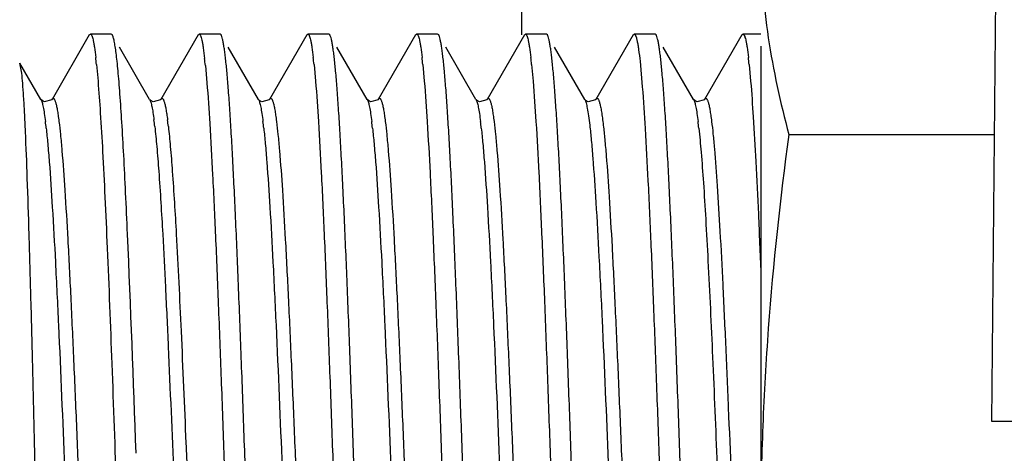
# Model space of a CAD drawing. Header units: inches. Extents: x 0 to 22, y 0 to 17.
# Tile 31 of 37: x 8.733 to 8.985, y 13.681 to 13.792. Entities that reach past the tile are written whole.
import ezdxf

# ---------------------------------------------------------------- set-up
doc = ezdxf.new("R2010")
doc.units = ezdxf.units.IN
doc.header["$LTSCALE"] = 1.21
doc.header["$MEASUREMENT"] = 0
doc.layers.get('0').update_dxf_attribs({"linetype": 'CONTINUOUS'})
doc.layers.add('DIMENSIONS', color=7, linetype='CONTINUOUS')
doc.styles.get("Standard").update_dxf_attribs({"font": 'txt', "width": 0.8})
doc.dimstyles.new('DIMSTYLE_2', dxfattribs={"dimtxt": 0.125, "dimasz": 0.18, "dimexe": 0.18, "dimexo": 0.0625, "dimgap": 0.09, "dimtad": 0, "dimtih": 1, "dimtoh": 1, "dimdec": 3, "dimzin": 4, "dimdsep": 46, "dimtxsty": 'STANDARD', "dimblk": '_FILLED', "dimblk1": '_FILLED', "dimblk2": '_FILLED', "dimcen": 0.09, "dimadec": 0, "dimazin": 0, "dimtp": 0.01, "dimtm": 0.01, "dimtfac": 1, "dimtdec": 3, "dimtofl": 0, "dimtmove": 0, "dimatfit": 3, "dimldrblk": '_FILLED', "dimfxl": 1, "dimtolj": 1, "dimtzin": 4, "dimarcsym": 0})

# ---------------------------------------------------------------- blocks, each defined once
blk = doc.blocks.new('_FILLED')
at = {"color": 0, "linetype": 'BYBLOCK'}
blk.add_solid([(0, 0), (-1, 0.1736111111), (-1, -0.1736111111)], dxfattribs=at)
blk = doc.blocks.new('*D22')
at = {"layer": 'DIMENSIONS', "color": 2, "linetype": 'CONTINUOUS'}
for p, q in [((7.636400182, 14.0692803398), (7.636400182, 14.4292803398)), ((8.942042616, 14.0692803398), (7.511400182, 14.0692803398)), ((8.942042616, 13.2932803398), (7.511400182, 13.2932803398)), ((7.636400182, 13.2932803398), (7.636400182, 12.9332803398))]:
    blk.add_line(p, q, dxfattribs=at)
at = {"layer": 'DIMENSIONS', "color": 2, "linetype": 'CONTINUOUS', "xscale": 0.18, "yscale": 0.18, "zscale": 0.18}
for p, rotation in [((7.636400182, 14.0692803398), 270), ((7.636400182, 13.2932803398), 90)]:
    blk.add_blockref('_FILLED', p, dxfattribs=dict(at, rotation=rotation))
at = {"layer": 'DIMENSIONS', "color": 2, "linetype": 'CONTINUOUS', "insert": (7.636400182, 13.7437803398), "char_height": 0.125, "width": 1.225, "attachment_point": 2, "line_spacing_factor": 0.9}
blk.add_mtext('.776{\\Ftxt.shx;\\W1.000000;\\H0.125000; }[19.71]', dxfattribs=at)

msp = doc.modelspace()

# ---------------------------------------------------------------- linework, layer by layer
at = {"color": 7, "linetype": 'CONTINUOUS'}
for p, q in [((8.981400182, 13.6892803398), (8.9845433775, 14.0494548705)), ((8.861400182, 13.7880466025), (8.861400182, 13.8292803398)), ((8.7509367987, 13.7880466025), (8.7414186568, 13.7715961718)), ((8.7509367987, 13.7880466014), (8.7512071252, 13.7882803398)), ((8.7565582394, 13.7882803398), (8.7512071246, 13.7882803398)), ((8.7568285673, 13.7880465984), (8.7565582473, 13.7882803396)), ((8.7787067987, 13.7880466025), (8.7691886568, 13.7715961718)), ((8.7787067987, 13.7880466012), (8.7789771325, 13.7882803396)), ((8.7843282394, 13.7882803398), (8.7789771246, 13.7882803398)), ((8.7845985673, 13.7880465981), (8.7843282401, 13.7882803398)), ((8.8064767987, 13.7880466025), (8.7969586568, 13.7715961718)), ((8.8064767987, 13.7880466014), (8.8067471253, 13.7882803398)), ((8.8120982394, 13.7882803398), (8.8067471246, 13.7882803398)), ((8.8123685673, 13.7880465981), (8.81209824, 13.7882803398)), ((8.8342467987, 13.7880466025), (8.8247286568, 13.7715961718)), ((8.8342467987, 13.7880466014), (8.8345171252, 13.7882803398)), ((8.8398682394, 13.7882803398), (8.8345171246, 13.7882803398)), ((8.8401385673, 13.7880465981), (8.8398682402, 13.7882803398)), ((8.8620167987, 13.7880466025), (8.8524986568, 13.7715961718)), ((8.8620167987, 13.7880466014), (8.8622871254, 13.7882803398)), ((8.8676382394, 13.7882803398), (8.8622871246, 13.7882803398)), ((8.8679085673, 13.7880465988), (8.8676382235, 13.7882803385)), ((8.8897867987, 13.7880466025), (8.8802686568, 13.7715961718)), ((8.8897867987, 13.7880466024), (8.8900571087, 13.7882803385)), ((8.8954082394, 13.7882803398), (8.8900571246, 13.7882803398)), ((8.8956785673, 13.7880465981), (8.8954082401, 13.7882803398)), ((8.9175567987, 13.7880466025), (8.9080386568, 13.7715961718)), ((8.9175567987, 13.7880466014), (8.9178271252, 13.7882803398)), ((8.922400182, 13.7882803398), (8.9178271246, 13.7882803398)), ((8.7663467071, 13.7715961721), (8.758629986, 13.7849324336)), ((8.7941167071, 13.7715961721), (8.786399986, 13.7849324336)), ((8.8218867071, 13.7715961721), (8.814169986, 13.7849324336)), ((8.8496567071, 13.7715961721), (8.841939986, 13.7849324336)), ((8.8774267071, 13.7715961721), (8.869709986, 13.7849324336)), ((8.9051967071, 13.7715961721), (8.897479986, 13.7849324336)), ((8.7385767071, 13.7715961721), (8.7332203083, 13.780852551)), ((8.7337054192, 13.7782503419), (8.7332203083, 13.7808525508)), ((8.7527728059, 13.7805187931), (8.753163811, 13.776229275)), ((8.808312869, 13.7805181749), (8.8087038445, 13.7762288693)), ((8.8360828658, 13.7805182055), (8.8364738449, 13.7762288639)), ((8.8638528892, 13.7805179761), (8.8642438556, 13.776228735)), ((8.8915393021, 13.7813170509), (8.8921289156, 13.7747965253)), ((8.9193929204, 13.78051767), (8.9197838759, 13.7762284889)), ((8.7805719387, 13.7802304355), (8.7809647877, 13.7758511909)), ((8.7385767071, 13.7715961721), (8.7385923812, 13.7715684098)), ((8.738877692, 13.7712616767), (8.7385923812, 13.7715684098)), ((8.7414186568, 13.7715961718), (8.7414347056, 13.771623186)), ((8.7663467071, 13.7715961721), (8.7663623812, 13.7715684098)), ((8.766647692, 13.7712616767), (8.7663623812, 13.7715684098)), ((8.7691886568, 13.7715961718), (8.7692047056, 13.771623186)), ((8.7941167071, 13.7715961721), (8.7941323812, 13.7715684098)), ((8.794417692, 13.7712616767), (8.7941323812, 13.7715684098)), ((8.7969586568, 13.7715961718), (8.7969747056, 13.771623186)), ((8.8218867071, 13.7715961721), (8.8219023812, 13.7715684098)), ((8.822187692, 13.7712616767), (8.8219023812, 13.7715684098)), ((8.8247286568, 13.7715961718), (8.8247447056, 13.771623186)), ((8.8496567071, 13.7715961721), (8.8496723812, 13.7715684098)), ((8.849957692, 13.7712616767), (8.8496723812, 13.7715684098)), ((8.8524986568, 13.7715961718), (8.8525147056, 13.771623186)), ((8.8774267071, 13.7715961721), (8.8774423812, 13.7715684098)), ((8.877727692, 13.7712616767), (8.8774423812, 13.7715684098)), ((8.8802686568, 13.7715961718), (8.8802847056, 13.771623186)), ((8.9051967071, 13.7715961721), (8.9052123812, 13.7715684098)), ((8.905497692, 13.7712616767), (8.9052123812, 13.7715684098)), ((8.9080386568, 13.7715961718), (8.9080547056, 13.771623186)), ((12.981400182, 13.6892803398), (8.981400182, 13.6892803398))]:
    msp.add_line(p, q, dxfattribs=at)
at = {"color": 6, "linetype": 'CONTINUOUS'}
for p, q in [((8.922400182, 13.7851611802), (8.922400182, 13.4912803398)), ((8.9295299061, 13.7625845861), (8.9820398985, 13.7625845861))]:
    msp.add_line(p, q, dxfattribs=at)
at = {"color": 7, "linetype": 'CONTINUOUS'}
for points in [[(8.7414347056, 13.771623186), (8.7413485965, 13.7714955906), (8.739442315, 13.7709575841), (8.738877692, 13.7712616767)], [(8.7692047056, 13.771623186), (8.7691185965, 13.7714955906), (8.767212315, 13.7709575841), (8.766647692, 13.7712616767)], [(8.7969747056, 13.771623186), (8.7968885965, 13.7714955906), (8.794982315, 13.7709575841), (8.794417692, 13.7712616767)], [(8.8247447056, 13.771623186), (8.8246585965, 13.7714955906), (8.822752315, 13.7709575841), (8.822187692, 13.7712616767)], [(8.8525147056, 13.771623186), (8.8524285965, 13.7714955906), (8.850522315, 13.7709575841), (8.849957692, 13.7712616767)], [(8.8802847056, 13.771623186), (8.8801985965, 13.7714955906), (8.878292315, 13.7709575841), (8.877727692, 13.7712616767)], [(8.9080547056, 13.771623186), (8.9079685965, 13.7714955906), (8.906062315, 13.7709575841), (8.905497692, 13.7712616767)]]:
    msp.add_lwpolyline(points, dxfattribs=at)
for centre, radius, start, end in [((8.6259544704, 13.7676774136), 0.1274668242, 5.7819524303, 6.5968654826), ((8.6461681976, 13.7668563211), 0.1350675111, 5.6826252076, 6.4697936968), ((8.6814815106, 13.7676759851), 0.1274798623, 5.78172511, 6.5966745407), ((8.7092525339, 13.7676760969), 0.1274788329, 5.7817352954, 6.5966951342), ((8.7370171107, 13.7676755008), 0.1274842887, 5.7816526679, 6.5966063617), ((8.7925515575, 13.7676748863), 0.1274898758, 5.7815377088, 6.5965370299), ((1.531622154, 13.4302249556), 7.2355968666, 1.9871285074, 2.4310629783)]:
    msp.add_arc(centre, radius, start, end, dxfattribs=at)
at = {"color": 9, "linetype": 'CONTINUOUS'}
for centre, radius, start, end in [((8.6230830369, 13.7513951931), 0.117552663, 6.2621255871, 7.1112020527), ((8.6612089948, 13.7526410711), 0.1071221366, 6.4374329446, 7.336507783), ((8.6646730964, 13.7526410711), 0.1071221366, 6.4374329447, 7.3365077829), ((8.6786230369, 13.7513951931), 0.117552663, 6.2621255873, 7.1112020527), ((8.7063930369, 13.7513951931), 0.117552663, 6.2621255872, 7.1112020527), ((8.7341630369, 13.7513951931), 0.1175526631, 6.2621255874, 7.1112020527), ((8.7897030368, 13.7513951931), 0.1175526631, 6.2621255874, 7.1112020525)]:
    msp.add_arc(centre, radius, start, end, dxfattribs=at)
at = {"color": 6, "linetype": 'CONTINUOUS'}
for points, knots in [([(8.922400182, 13.8122367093), (8.922400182, 13.8080831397), (8.9227260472, 13.7997546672), (8.9246391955, 13.7830892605), (8.927345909, 13.7707353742), (8.9295299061, 13.7625845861)], [0, 0, 0, 0, 0.2477812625, 0.496612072, 1, 1, 1, 1]), ([(8.9295299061, 13.7625845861), (8.927325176, 13.7461282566), (8.9246238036, 13.7213496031), (8.9227243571, 13.6881897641), (8.922400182, 13.6715828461), (8.922400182, 13.6632803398)], [0, 0, 0, 0, 0.4999751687, 0.7499875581, 1, 1, 1, 1])]:
    msp.add_open_spline(points, degree=3, knots=knots, dxfattribs=at)
at = {"color": 7, "linetype": 'CONTINUOUS'}
for points, knots in [([(8.7512071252, 13.7882803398), (8.7512722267, 13.7882803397), (8.7513768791, 13.7882027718), (8.7514733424, 13.7880601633), (8.7515998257, 13.7878120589), (8.7517452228, 13.7873817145), (8.751912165, 13.7867242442), (8.7520795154, 13.7858826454), (8.7523238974, 13.7843976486), (8.7524768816, 13.7831879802), (8.7525773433, 13.78232116)], [0, 0, 0, 0, 0.0314200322, 0.0547824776, 0.0845653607, 0.1648220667, 0.2737362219, 0.411720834, 0.5788448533, 1, 1, 1, 1]), ([(8.7607068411, 13.7371396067), (8.7605520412, 13.7406716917), (8.7602461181, 13.7473977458), (8.7597672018, 13.7569400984), (8.7592896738, 13.7653569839), (8.7588765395, 13.7716193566), (8.75853907, 13.7759911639), (8.7582987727, 13.778768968), (8.7580591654, 13.7811997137), (8.7578203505, 13.783276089), (8.7575834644, 13.7849925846), (8.7573481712, 13.7863437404), (8.7571417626, 13.787239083), (8.7569654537, 13.7877650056), (8.7568759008, 13.7879647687), (8.7568285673, 13.7880465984)], [0, 0, 0, 0, 0.2074715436, 0.3951105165, 0.5606735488, 0.7021883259, 0.7633929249, 0.8179836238, 0.8658038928, 0.9067213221, 0.9406311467, 0.9674640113, 0.9872069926, 0.9944525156, 1, 1, 1, 1]), ([(8.7789771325, 13.7882803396), (8.7790438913, 13.7882803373), (8.7791509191, 13.7881988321), (8.779248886, 13.7880508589), (8.7793780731, 13.7877922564), (8.779526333, 13.7873441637), (8.7796967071, 13.7866595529), (8.7798674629, 13.7857832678), (8.780116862, 13.7842371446), (8.7802729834, 13.7829779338), (8.7803755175, 13.7820756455)], [0, 0, 0, 0, 0.030989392, 0.0542301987, 0.0839377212, 0.1641426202, 0.2730967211, 0.4111867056, 0.5784630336, 1, 1, 1, 1]), ([(8.7962565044, 13.5503319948), (8.7959728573, 13.5537687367), (8.7954456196, 13.5615742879), (8.7947390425, 13.5745601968), (8.7940274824, 13.589951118), (8.793312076, 13.6073298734), (8.792594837, 13.6262255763), (8.7918764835, 13.6461259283), (8.7911576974, 13.6664913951), (8.7904389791, 13.6867697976), (8.7897209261, 13.7064113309), (8.7890040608, 13.72488346), (8.7883907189, 13.7393146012), (8.7878917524, 13.7499018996), (8.787529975, 13.7569957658), (8.7871687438, 13.7634533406), (8.7868082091, 13.7692308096), (8.7864488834, 13.7742890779), (8.786090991, 13.7785938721), (8.7857793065, 13.781695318), (8.7855226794, 13.7837769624), (8.7853428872, 13.7850346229), (8.7851639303, 13.7860857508), (8.7849866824, 13.7869299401), (8.7848113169, 13.787565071), (8.7846750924, 13.7879143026), (8.7845985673, 13.7880465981)], [0, 0, 0, 0, 0.043449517, 0.0985641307, 0.1638612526, 0.2375773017, 0.3177182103, 0.4021145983, 0.4884811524, 0.5744789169, 0.6577789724, 0.7361258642, 0.807399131, 0.8397718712, 0.8696715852, 0.8968963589, 0.9212628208, 0.942607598, 0.9607888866, 0.9756883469, 0.9818777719, 0.9872148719, 0.9916937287, 0.9953121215, 0.9980743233, 1, 1, 1, 1]), ([(8.8067471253, 13.7882803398), (8.8068122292, 13.7882803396), (8.8069168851, 13.788202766), (8.8070133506, 13.7880601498), (8.8071398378, 13.7878120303), (8.807285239, 13.7873816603), (8.8074521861, 13.786724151), (8.8076195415, 13.7858825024), (8.8078639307, 13.7843974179), (8.8080169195, 13.7831876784), (8.8081173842, 13.7823208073)], [0, 0, 0, 0, 0.0314194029, 0.0547816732, 0.0845644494, 0.1648210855, 0.2737353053, 0.4117200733, 0.5788443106, 1, 1, 1, 1]), ([(8.824026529, 13.550331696), (8.8237428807, 13.5537684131), (8.8232156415, 13.5615739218), (8.8225090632, 13.5745597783), (8.8217975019, 13.5899506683), (8.8210820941, 13.6073294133), (8.8203648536, 13.6262251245), (8.8196464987, 13.6461255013), (8.818927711, 13.6664910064), (8.8182089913, 13.6867694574), (8.8174909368, 13.7064110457), (8.81677407, 13.7248832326), (8.8161607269, 13.739314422), (8.8156617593, 13.7499017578), (8.8152999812, 13.75699565), (8.8149387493, 13.7634532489), (8.8145782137, 13.7692307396), (8.8142188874, 13.7742890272), (8.8138609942, 13.7785938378), (8.813549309, 13.7816952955), (8.8132926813, 13.7837769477), (8.8131128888, 13.7850346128), (8.8129339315, 13.7860857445), (8.8127566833, 13.7869299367), (8.8125813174, 13.7875650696), (8.8124450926, 13.7879143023), (8.8123685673, 13.7880465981)], [0, 0, 0, 0, 0.0434491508, 0.098563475, 0.163860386, 0.2375763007, 0.3177171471, 0.4021135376, 0.4884801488, 0.5744780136, 0.6577782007, 0.736125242, 0.8073986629, 0.8397714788, 0.8696712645, 0.8968961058, 0.9212626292, 0.9426074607, 0.9607887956, 0.9756882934, 0.9818777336, 0.9872148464, 0.9916937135, 0.9953121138, 0.9980743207, 1, 1, 1, 1]), ([(8.8345171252, 13.7882803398), (8.8345822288, 13.7882803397), (8.8346868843, 13.7882027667), (8.8347833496, 13.7880601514), (8.8349098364, 13.7878120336), (8.8350552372, 13.7873816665), (8.8352221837, 13.7867241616), (8.8353895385, 13.7858825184), (8.835633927, 13.7843974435), (8.8357869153, 13.7831877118), (8.8358873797, 13.7823208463)], [0, 0, 0, 0, 0.031419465, 0.0547817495, 0.0845645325, 0.1648211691, 0.2737353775, 0.4117201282, 0.5788443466, 1, 1, 1, 1]), ([(8.8517965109, 13.550331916), (8.8515128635, 13.5537686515), (8.8509856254, 13.5615741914), (8.8502790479, 13.5745600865), (8.8495674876, 13.5899509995), (8.8488520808, 13.6073297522), (8.8481348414, 13.6262254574), (8.8474164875, 13.646125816), (8.8466977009, 13.6664912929), (8.8459789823, 13.6867697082), (8.8452609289, 13.706411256), (8.8445440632, 13.7248834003), (8.843930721, 13.7393145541), (8.8434317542, 13.7499018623), (8.8430699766, 13.7569957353), (8.8427087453, 13.7634533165), (8.8423482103, 13.7692307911), (8.8419888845, 13.7742890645), (8.8416309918, 13.778593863), (8.8413193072, 13.7816953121), (8.8410626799, 13.7837769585), (8.8408828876, 13.7850346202), (8.8407039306, 13.7860857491), (8.8405266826, 13.7869299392), (8.8403513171, 13.7875650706), (8.8402150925, 13.7879143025), (8.8401385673, 13.7880465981)], [0, 0, 0, 0, 0.0434494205, 0.0985639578, 0.1638610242, 0.237577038, 0.3177179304, 0.4021143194, 0.4884808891, 0.57447868, 0.6577787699, 0.7361257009, 0.807399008, 0.839771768, 0.8696715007, 0.8968962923, 0.9212627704, 0.9426075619, 0.9607888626, 0.9756883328, 0.9818777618, 0.9872148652, 0.9916937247, 0.9953121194, 0.9980743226, 1, 1, 1, 1]), ([(8.8622871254, 13.7882803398), (8.8623522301, 13.7882803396), (8.8624568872, 13.7882027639), (8.8625533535, 13.7880601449), (8.8626798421, 13.78781202), (8.8628252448, 13.7873816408), (8.8629921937, 13.7867241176), (8.8631595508, 13.7858824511), (8.8634039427, 13.7843973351), (8.8635569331, 13.7831875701), (8.8636573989, 13.7823206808)], [0, 0, 0, 0, 0.031419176, 0.0547813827, 0.0845641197, 0.1648207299, 0.2737349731, 0.4117197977, 0.5788441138, 1, 1, 1, 1]), ([(8.8795345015, 13.5507227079), (8.8792525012, 13.5541915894), (8.87872713, 13.5620517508), (8.8780221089, 13.5751053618), (8.8773122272, 13.5905361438), (8.8765986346, 13.6079281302), (8.8758832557, 13.6268126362), (8.8751667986, 13.6466804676), (8.8744499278, 13.6669959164), (8.8737331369, 13.687211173), (8.8730170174, 13.7067811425), (8.8723020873, 13.7251781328), (8.871690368, 13.7395465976), (8.871192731, 13.7500855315), (8.870831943, 13.7571457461), (8.8704716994, 13.763572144), (8.8701121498, 13.7693213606), (8.8697538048, 13.7743547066), (8.8693968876, 13.778638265), (8.8690860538, 13.7817244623), (8.8688301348, 13.7837959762), (8.8686508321, 13.7850476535), (8.8684723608, 13.7860939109), (8.8682955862, 13.7869343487), (8.8681206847, 13.7875668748), (8.8679848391, 13.7879147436), (8.8679085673, 13.7880465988)], [0, 0, 0, 0, 0.0439237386, 0.0994132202, 0.1649835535, 0.2388733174, 0.3190946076, 0.4034877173, 0.48977991, 0.5756470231, 0.6587764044, 0.7369295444, 0.8080028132, 0.8402782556, 0.8700849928, 0.8972228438, 0.9215100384, 0.9427846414, 0.9609061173, 0.9757572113, 0.981927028, 0.9872476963, 0.9917133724, 0.9953218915, 0.9980775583, 1, 1, 1, 1]), ([(8.8900571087, 13.7882803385), (8.8901288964, 13.7882803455), (8.8902429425, 13.7881865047), (8.8903453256, 13.7880221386), (8.8904825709, 13.7877310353), (8.8906393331, 13.7872281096), (8.8908199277, 13.7864595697), (8.8910008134, 13.7854760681), (8.8912651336, 13.7837411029), (8.8914305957, 13.7823288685), (8.8915393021, 13.7813170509)], [0, 0, 0, 0, 0.0298077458, 0.0527216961, 0.0822293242, 0.1623047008, 0.2713780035, 0.4097622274, 0.5774546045, 1, 1, 1, 1]), ([(8.907336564, 13.5503312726), (8.9070529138, 13.5537679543), (8.9065256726, 13.561573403), (8.9058190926, 13.5745591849), (8.9051075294, 13.589950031), (8.9043921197, 13.607328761), (8.9036748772, 13.6262244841), (8.9029565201, 13.6461248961), (8.9022377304, 13.6664904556), (8.9015190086, 13.6867689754), (8.900800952, 13.7064106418), (8.9000840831, 13.7248829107), (8.8994707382, 13.7393141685), (8.8989717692, 13.7499015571), (8.89860999, 13.756995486), (8.898248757, 13.7634531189), (8.8978882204, 13.7692306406), (8.8975288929, 13.7742889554), (8.8971709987, 13.7785937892), (8.8968593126, 13.7816952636), (8.8966026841, 13.7837769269), (8.896422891, 13.7850345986), (8.8962439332, 13.7860857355), (8.8960666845, 13.7869299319), (8.8958913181, 13.7875650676), (8.8957550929, 13.7879143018), (8.8956785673, 13.7880465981)], [0, 0, 0, 0, 0.0434486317, 0.0985625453, 0.1638591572, 0.2375748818, 0.3177156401, 0.4021120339, 0.4884787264, 0.5744767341, 0.6577771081, 0.7361243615, 0.8073980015, 0.8397709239, 0.8696708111, 0.8968957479, 0.9212623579, 0.9426072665, 0.9607886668, 0.9756882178, 0.9818776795, 0.9872148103, 0.9916936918, 0.9953121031, 0.9980743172, 1, 1, 1, 1]), ([(8.9178271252, 13.7882803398), (8.9178922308, 13.7882803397), (8.9179968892, 13.788202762), (8.9180933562, 13.7880601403), (8.9182198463, 13.7878120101), (8.9183652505, 13.7873816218), (8.9185322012, 13.7867240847), (8.9186995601, 13.7858824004), (8.9189439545, 13.784397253), (8.9190969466, 13.7831874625), (8.9191974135, 13.7823205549)], [0, 0, 0, 0, 0.0314189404, 0.0547810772, 0.0845637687, 0.1648203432, 0.2737346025, 0.4117194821, 0.5788438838, 1, 1, 1, 1]), ([(8.7374398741, 13.6632803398), (8.737287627, 13.6699113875), (8.7369867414, 13.682968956), (8.7365312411, 13.7020724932), (8.7360748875, 13.7200431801), (8.7356186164, 13.7363837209), (8.7351628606, 13.7506362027), (8.734765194, 13.7610178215), (8.7344338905, 13.767979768), (8.7342028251, 13.7721014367), (8.7339730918, 13.7754426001), (8.7337995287, 13.7774049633), (8.7337054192, 13.7782503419)], [0, 0, 0, 0, 0.1729662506, 0.3405982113, 0.4983126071, 0.6417464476, 0.7668826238, 0.8701699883, 0.9126661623, 0.9486367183, 0.9778185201, 1, 1, 1, 1]), ([(8.753163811, 13.776229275), (8.7533859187, 13.7735382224), (8.7538083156, 13.7675387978), (8.7543815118, 13.7576719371), (8.7549578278, 13.7461454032), (8.7557627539, 13.7280694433), (8.756734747, 13.7030472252), (8.7574733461, 13.6823771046), (8.7578564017, 13.671567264)], [0, 0, 0, 0, 0.0773157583, 0.1721980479, 0.282994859, 0.4077678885, 0.6902841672, 1, 1, 1, 1]), ([(8.7809647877, 13.7758511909), (8.7812468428, 13.7723833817), (8.7817722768, 13.7645250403), (8.7824773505, 13.7514736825), (8.7831872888, 13.7360442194), (8.7839009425, 13.7186526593), (8.784616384, 13.6997677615), (8.785332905, 13.6798988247), (8.7860498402, 13.6595816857), (8.7867666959, 13.6393643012), (8.7874828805, 13.6197919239), (8.7881978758, 13.6013924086), (8.7888096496, 13.5870218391), (8.7893073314, 13.5764812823), (8.7896681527, 13.5694199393), (8.7900284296, 13.5629924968), (8.7903880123, 13.5572423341), (8.7907463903, 13.5522081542), (8.7911033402, 13.5479238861), (8.7914142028, 13.5448371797), (8.7916701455, 13.5427653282), (8.7918494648, 13.5415134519), (8.7920279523, 13.5404670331), (8.7922047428, 13.5396264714), (8.79237966, 13.5389938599), (8.7925155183, 13.5386459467), (8.7925917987, 13.5385140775)], [0, 0, 0, 0, 0.0439078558, 0.0993847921, 0.1649459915, 0.2388299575, 0.3190485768, 0.4034418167, 0.4897365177, 0.5756080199, 0.658743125, 0.7369027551, 0.8079827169, 0.8402614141, 0.8700712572, 0.8972120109, 0.92150185, 0.9427787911, 0.9609022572, 0.9757549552, 0.9819254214, 0.9872466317, 0.9917127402, 0.9953215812, 0.9980774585, 1, 1, 1, 1]), ([(8.8087038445, 13.7762288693), (8.8089874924, 13.7727921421), (8.8095147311, 13.7649866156), (8.810221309, 13.7520007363), (8.81093287, 13.7366098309), (8.8116482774, 13.719231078), (8.8123655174, 13.7003353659), (8.8130838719, 13.6804349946), (8.8138026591, 13.6600695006), (8.8145213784, 13.6397910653), (8.8152394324, 13.6201494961), (8.8159562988, 13.6016773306), (8.8165696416, 13.5872461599), (8.8170686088, 13.5766588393), (8.8174303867, 13.5695649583), (8.8177916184, 13.5631073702), (8.8181521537, 13.5573298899), (8.8185114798, 13.5522716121), (8.8188693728, 13.5479668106), (8.8191810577, 13.5448653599), (8.8194376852, 13.542783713), (8.8196174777, 13.5415260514), (8.8197964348, 13.5404749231), (8.819973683, 13.539630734), (8.8201490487, 13.5389956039), (8.8202852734, 13.5386463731), (8.8203617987, 13.5385140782)], [0, 0, 0, 0, 0.0434492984, 0.0985637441, 0.1638607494, 0.2375767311, 0.3177176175, 0.4021140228, 0.4884806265, 0.5744784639, 0.6577786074, 0.7361255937, 0.8073989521, 0.8397717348, 0.8696714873, 0.8968962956, 0.9212627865, 0.9426075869, 0.9607888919, 0.9756883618, 0.9818777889, 0.9872148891, 0.9916937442, 0.9953121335, 0.99807433, 1, 1, 1, 1]), ([(8.8364738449, 13.7762288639), (8.8367574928, 13.7727921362), (8.8372847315, 13.7649866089), (8.8379913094, 13.7520007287), (8.8387028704, 13.7366098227), (8.8394182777, 13.7192310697), (8.8401355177, 13.7003353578), (8.8408538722, 13.680434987), (8.8415726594, 13.6600694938), (8.8422913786, 13.6397910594), (8.8430094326, 13.6201494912), (8.8437262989, 13.6016773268), (8.8443396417, 13.5872461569), (8.8448386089, 13.5766588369), (8.8452003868, 13.5695649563), (8.8455616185, 13.5631073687), (8.8459221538, 13.5573298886), (8.8462814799, 13.5522716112), (8.8466393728, 13.54796681), (8.8469510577, 13.5448653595), (8.8472076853, 13.5427837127), (8.8473874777, 13.5415260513), (8.8475664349, 13.540474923), (8.847743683, 13.5396307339), (8.8479190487, 13.5389956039), (8.8480552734, 13.5386463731), (8.8481317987, 13.5385140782)], [0, 0, 0, 0, 0.043449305, 0.0985637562, 0.1638607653, 0.2375767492, 0.3177176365, 0.4021140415, 0.4884806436, 0.5744784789, 0.6577786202, 0.7361256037, 0.8073989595, 0.8397717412, 0.8696714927, 0.8968962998, 0.9212627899, 0.9426075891, 0.9607888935, 0.9756883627, 0.9818777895, 0.9872148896, 0.9916937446, 0.9953121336, 0.9980743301, 1, 1, 1, 1]), ([(8.8642438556, 13.776228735), (8.8645275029, 13.7727919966), (8.865054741, 13.764986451), (8.8657613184, 13.7520005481), (8.8664728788, 13.7366096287), (8.8671882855, 13.7192308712), (8.8679055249, 13.7003351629), (8.8686238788, 13.6804348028), (8.8693426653, 13.660069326), (8.8700613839, 13.6397909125), (8.8707794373, 13.620149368), (8.8714963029, 13.6016772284), (8.8721096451, 13.5872460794), (8.8726086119, 13.5766587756), (8.8729703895, 13.5695649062), (8.8733316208, 13.563107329), (8.8736921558, 13.5573298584), (8.8740514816, 13.5522715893), (8.8744093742, 13.5479667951), (8.8747210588, 13.5448653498), (8.8749776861, 13.5427837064), (8.8751574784, 13.5415260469), (8.8753364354, 13.5404749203), (8.8755136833, 13.5396307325), (8.8756890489, 13.5389956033), (8.8758252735, 13.5386463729), (8.8759017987, 13.5385140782)], [0, 0, 0, 0, 0.0434494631, 0.0985640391, 0.1638611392, 0.237577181, 0.3177180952, 0.4021144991, 0.4884810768, 0.5744788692, 0.657778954, 0.736125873, 0.8073991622, 0.839771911, 0.8696716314, 0.8968964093, 0.9212628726, 0.9426076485, 0.9607889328, 0.9756883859, 0.9818778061, 0.9872149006, 0.9916937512, 0.9953121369, 0.9980743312, 1, 1, 1, 1]), ([(8.9197838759, 13.7762284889), (8.9200348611, 13.7731874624), (8.9205071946, 13.7663455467), (8.9211440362, 13.7550268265), (8.9217848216, 13.7417030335), (8.9221924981, 13.7321790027), (8.9224001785, 13.7271293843)], [0, 0, 0, 0, 0.1861675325, 0.4183966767, 0.6916562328, 1, 1, 1, 1]), ([(8.8921289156, 13.7747965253), (8.8924067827, 13.7712461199), (8.8929272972, 13.7632478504), (8.8936282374, 13.7500237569), (8.8943337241, 13.7344942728), (8.8950425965, 13.7170720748), (8.8957531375, 13.6982200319), (8.8964646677, 13.6784392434), (8.8971765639, 13.6582554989), (8.8978883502, 13.6382053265), (8.89859945, 13.6188216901), (8.8993093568, 13.6006198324), (8.8999168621, 13.5864138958), (8.9004110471, 13.5760002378), (8.9007692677, 13.5690271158), (8.9011269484, 13.5626813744), (8.9014839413, 13.5570052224), (8.9018397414, 13.5520363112), (8.9021941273, 13.5478076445), (8.9025027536, 13.5447608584), (8.9027568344, 13.5427155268), (8.9029348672, 13.5414793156), (8.9031120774, 13.5404456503), (8.9032876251, 13.5396149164), (8.9034613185, 13.5389891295), (8.9035961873, 13.5386447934), (8.9036717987, 13.5385140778)], [0, 0, 0, 0, 0.0451436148, 0.1015959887, 0.1678669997, 0.2422013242, 0.3226273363, 0.407010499, 0.4931105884, 0.5786415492, 0.6613325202, 0.7389884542, 0.8095488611, 0.8415749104, 0.8711433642, 0.8980585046, 0.9221426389, 0.9432375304, 0.9612058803, 0.9759331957, 0.9820528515, 0.9873314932, 0.9917634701, 0.9953467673, 0.9980857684, 1, 1, 1, 1])]:
    msp.add_open_spline(points, degree=3, knots=knots, dxfattribs=at)
at = {"color": 9, "linetype": 'CONTINUOUS'}
for points, knots in [([(8.7385923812, 13.7715684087), (8.7386479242, 13.7714676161), (8.7387530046, 13.771223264), (8.7389599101, 13.7705835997), (8.7392023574, 13.7695004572), (8.739478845, 13.7678712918), (8.7396453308, 13.7666366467), (8.7397314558, 13.7659476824)], [0, 0, 0, 0, 0.0600171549, 0.1381931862, 0.3504618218, 0.6379015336, 1, 1, 1, 1]), ([(8.7414347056, 13.7716231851), (8.7414665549, 13.7716753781), (8.741528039, 13.7717625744), (8.7416415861, 13.7718569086), (8.7417718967, 13.7718738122), (8.7418921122, 13.7718034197), (8.7420001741, 13.7716722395), (8.7421081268, 13.7714782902), (8.7422159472, 13.7712193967), (8.7423244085, 13.7708945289), (8.7424332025, 13.770503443), (8.7425885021, 13.7698518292), (8.7427772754, 13.7688710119), (8.7429937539, 13.7674968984), (8.7431274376, 13.7664926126), (8.7431955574, 13.7659476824)], [0, 0, 0, 0, 0.0277649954, 0.0483135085, 0.0650733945, 0.0837064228, 0.1086253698, 0.1418149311, 0.1840962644, 0.2358440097, 0.2972411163, 0.368377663, 0.5399756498, 0.7506223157, 1, 1, 1, 1]), ([(8.7663623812, 13.7715684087), (8.7664152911, 13.7714723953), (8.7665158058, 13.7712412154), (8.766713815, 13.7706399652), (8.7669464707, 13.7696275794), (8.7672116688, 13.768109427), (8.7673715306, 13.7669605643), (8.7674541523, 13.7663202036)], [0, 0, 0, 0, 0.0611634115, 0.1401476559, 0.3530156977, 0.6397658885, 1, 1, 1, 1]), ([(8.7692047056, 13.7716231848), (8.7692358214, 13.7716741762), (8.7692960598, 13.771759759), (8.769405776, 13.7718530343), (8.7695310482, 13.7718752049), (8.7696491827, 13.7718142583), (8.7697549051, 13.7716939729), (8.7698600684, 13.7715147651), (8.7699650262, 13.7712740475), (8.7700705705, 13.7709709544), (8.7701764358, 13.770605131), (8.7703276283, 13.769994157), (8.7705113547, 13.7690725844), (8.7707219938, 13.7677795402), (8.7708519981, 13.7668337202), (8.7709182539, 13.7663202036)], [0, 0, 0, 0, 0.0287592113, 0.0502105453, 0.0675941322, 0.0863964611, 0.111176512, 0.1440880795, 0.1860374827, 0.2374402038, 0.2985019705, 0.3693263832, 0.5404059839, 0.7507215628, 1, 1, 1, 1]), ([(8.7941323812, 13.7715684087), (8.7941879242, 13.7714676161), (8.7942930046, 13.771223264), (8.7944999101, 13.7705835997), (8.7947423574, 13.7695004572), (8.795018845, 13.7678712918), (8.7951853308, 13.7666366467), (8.7952714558, 13.7659476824)], [0, 0, 0, 0, 0.0600171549, 0.1381931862, 0.3504618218, 0.6379015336, 1, 1, 1, 1]), ([(8.7969747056, 13.7716231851), (8.7970065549, 13.7716753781), (8.797068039, 13.7717625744), (8.7971815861, 13.7718569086), (8.7973118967, 13.7718738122), (8.7974321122, 13.7718034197), (8.7975401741, 13.7716722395), (8.7976481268, 13.7714782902), (8.7977559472, 13.7712193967), (8.7978644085, 13.7708945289), (8.7979732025, 13.770503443), (8.7981285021, 13.7698518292), (8.7983172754, 13.7688710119), (8.7985337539, 13.7674968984), (8.7986674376, 13.7664926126), (8.7987355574, 13.7659476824)], [0, 0, 0, 0, 0.0277649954, 0.0483135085, 0.0650733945, 0.0837064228, 0.1086253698, 0.1418149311, 0.1840962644, 0.2358440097, 0.2972411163, 0.368377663, 0.5399756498, 0.7506223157, 1, 1, 1, 1]), ([(8.8219023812, 13.7715684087), (8.8219579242, 13.7714676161), (8.8220630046, 13.771223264), (8.8222699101, 13.7705835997), (8.8225123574, 13.7695004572), (8.822788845, 13.7678712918), (8.8229553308, 13.7666366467), (8.8230414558, 13.7659476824)], [0, 0, 0, 0, 0.0600171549, 0.1381931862, 0.3504618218, 0.6379015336, 1, 1, 1, 1]), ([(8.8247447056, 13.7716231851), (8.8247765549, 13.7716753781), (8.824838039, 13.7717625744), (8.8249515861, 13.7718569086), (8.8250818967, 13.7718738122), (8.8252021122, 13.7718034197), (8.8253101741, 13.7716722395), (8.8254181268, 13.7714782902), (8.8255259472, 13.7712193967), (8.8256344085, 13.7708945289), (8.8257432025, 13.770503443), (8.8258985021, 13.7698518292), (8.8260872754, 13.7688710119), (8.8263037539, 13.7674968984), (8.8264374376, 13.7664926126), (8.8265055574, 13.7659476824)], [0, 0, 0, 0, 0.0277649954, 0.0483135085, 0.0650733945, 0.0837064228, 0.1086253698, 0.1418149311, 0.1840962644, 0.2358440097, 0.2972411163, 0.368377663, 0.5399756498, 0.7506223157, 1, 1, 1, 1]), ([(8.8496723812, 13.7715684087), (8.8497279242, 13.7714676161), (8.8498330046, 13.771223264), (8.8500399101, 13.7705835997), (8.8502823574, 13.7695004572), (8.850558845, 13.7678712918), (8.8507253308, 13.7666366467), (8.8508114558, 13.7659476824)], [0, 0, 0, 0, 0.0600171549, 0.1381931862, 0.3504618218, 0.6379015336, 1, 1, 1, 1]), ([(8.8525147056, 13.7716231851), (8.8525465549, 13.7716753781), (8.852608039, 13.7717625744), (8.8527215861, 13.7718569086), (8.8528518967, 13.7718738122), (8.8529721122, 13.7718034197), (8.8530801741, 13.7716722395), (8.8531881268, 13.7714782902), (8.8532959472, 13.7712193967), (8.8534044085, 13.7708945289), (8.8535132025, 13.770503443), (8.8536685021, 13.7698518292), (8.8538572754, 13.7688710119), (8.8540737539, 13.7674968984), (8.8542074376, 13.7664926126), (8.8542755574, 13.7659476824)], [0, 0, 0, 0, 0.0277649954, 0.0483135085, 0.0650733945, 0.0837064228, 0.1086253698, 0.1418149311, 0.1840962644, 0.2358440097, 0.2972411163, 0.368377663, 0.5399756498, 0.7506223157, 1, 1, 1, 1]), ([(8.8774423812, 13.7715684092), (8.8775045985, 13.7714555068), (8.877621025, 13.7711772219), (8.877850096, 13.770437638), (8.8781167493, 13.7691690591), (8.8784213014, 13.7672480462), (8.8786042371, 13.7657875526), (8.878699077, 13.7649705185)], [0, 0, 0, 0, 0.0574077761, 0.1337524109, 0.3446860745, 0.633706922, 1, 1, 1, 1]), ([(8.8802847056, 13.7716231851), (8.88031835, 13.7716783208), (8.8803827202, 13.7717694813), (8.8805066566, 13.7718660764), (8.8806492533, 13.7718675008), (8.8807737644, 13.7717727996), (8.8808881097, 13.7716128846), (8.8810029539, 13.7713799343), (8.8811179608, 13.7710731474), (8.8812336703, 13.7706910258), (8.8813497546, 13.7702336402), (8.881515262, 13.7694756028), (8.8817165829, 13.7683398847), (8.8819475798, 13.7667541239), (8.8820904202, 13.7655973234), (8.8821631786, 13.7649705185)], [0, 0, 0, 0, 0.0255296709, 0.0440713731, 0.0595402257, 0.0779394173, 0.1032625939, 0.1371240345, 0.1801722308, 0.2326973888, 0.2948364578, 0.3666502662, 0.5393297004, 0.750587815, 1, 1, 1, 1]), ([(8.9052123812, 13.7715684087), (8.9052679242, 13.7714676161), (8.9053730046, 13.771223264), (8.9055799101, 13.7705835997), (8.9058223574, 13.7695004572), (8.906098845, 13.7678712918), (8.9062653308, 13.7666366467), (8.9063514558, 13.7659476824)], [0, 0, 0, 0, 0.0600171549, 0.1381931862, 0.3504618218, 0.6379015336, 1, 1, 1, 1]), ([(8.9080547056, 13.7716231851), (8.9080865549, 13.7716753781), (8.908148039, 13.7717625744), (8.9082615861, 13.7718569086), (8.9083918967, 13.7718738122), (8.9085121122, 13.7718034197), (8.9086201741, 13.7716722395), (8.9087281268, 13.7714782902), (8.9088359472, 13.7712193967), (8.9089444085, 13.7708945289), (8.9090532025, 13.770503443), (8.9092085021, 13.7698518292), (8.9093972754, 13.7688710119), (8.9096137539, 13.7674968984), (8.9097474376, 13.7664926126), (8.9098155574, 13.7659476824)], [0, 0, 0, 0, 0.0277649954, 0.0483135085, 0.0650733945, 0.0837064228, 0.1086253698, 0.1418149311, 0.1840962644, 0.2358440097, 0.2972411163, 0.368377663, 0.5399756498, 0.7506223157, 1, 1, 1, 1]), ([(8.7431955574, 13.7659476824), (8.7433351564, 13.7648309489), (8.7436042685, 13.7623587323), (8.7441339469, 13.7565057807), (8.7447677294, 13.7475773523), (8.7454950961, 13.7351207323), (8.7462264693, 13.7206121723), (8.7469612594, 13.7044660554), (8.7476975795, 13.6871433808), (8.74843477, 13.6691390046), (8.7491721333, 13.6509672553), (8.7499091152, 13.6331472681), (8.7506449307, 13.6161880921), (8.7513789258, 13.6005741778), (8.7520103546, 13.5886111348), (8.7525264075, 13.5800448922), (8.7528969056, 13.574482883), (8.7532663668, 13.5695560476), (8.7536346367, 13.5652996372), (8.753999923, 13.5617433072), (8.7543628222, 13.558912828), (8.7546804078, 13.5570178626), (8.7549517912, 13.5558847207), (8.7550895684, 13.5554463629), (8.7551631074, 13.5552620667)], [0, 0, 0, 0, 0.0159929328, 0.0353350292, 0.0835115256, 0.1431807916, 0.2126512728, 0.2899463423, 0.3728634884, 0.4590384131, 0.546013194, 0.6313069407, 0.7124870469, 0.7872391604, 0.8534340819, 0.8827234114, 0.9091904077, 0.9326480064, 0.9529317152, 0.9699016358, 0.9834454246, 0.993484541, 0.9971802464, 1, 1, 1, 1]), ([(8.7987355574, 13.7659476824), (8.7988751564, 13.7648309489), (8.7991442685, 13.7623587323), (8.7996739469, 13.7565057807), (8.8003077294, 13.7475773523), (8.8010350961, 13.7351207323), (8.8017664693, 13.7206121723), (8.8025012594, 13.7044660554), (8.8032375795, 13.6871433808), (8.80397477, 13.6691390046), (8.8047121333, 13.6509672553), (8.8054491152, 13.6331472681), (8.8061849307, 13.6161880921), (8.8069189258, 13.6005741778), (8.8075503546, 13.5886111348), (8.8080664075, 13.5800448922), (8.8084369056, 13.574482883), (8.8088063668, 13.5695560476), (8.8091746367, 13.5652996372), (8.809539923, 13.5617433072), (8.8099028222, 13.558912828), (8.8102204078, 13.5570178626), (8.8104917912, 13.5558847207), (8.8106295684, 13.5554463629), (8.8107031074, 13.5552620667)], [0, 0, 0, 0, 0.0159929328, 0.0353350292, 0.0835115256, 0.1431807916, 0.2126512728, 0.2899463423, 0.3728634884, 0.4590384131, 0.546013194, 0.6313069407, 0.7124870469, 0.7872391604, 0.8534340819, 0.8827234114, 0.9091904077, 0.9326480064, 0.9529317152, 0.9699016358, 0.9834454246, 0.993484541, 0.9971802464, 1, 1, 1, 1]), ([(8.8265055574, 13.7659476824), (8.8266451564, 13.7648309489), (8.8269142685, 13.7623587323), (8.8274439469, 13.7565057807), (8.8280777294, 13.7475773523), (8.8288050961, 13.7351207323), (8.8295364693, 13.7206121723), (8.8302712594, 13.7044660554), (8.8310075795, 13.6871433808), (8.83174477, 13.6691390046), (8.8324821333, 13.6509672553), (8.8332191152, 13.6331472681), (8.8339549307, 13.6161880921), (8.8346889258, 13.6005741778), (8.8353203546, 13.5886111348), (8.8358364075, 13.5800448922), (8.8362069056, 13.574482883), (8.8365763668, 13.5695560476), (8.8369446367, 13.5652996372), (8.837309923, 13.5617433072), (8.8376728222, 13.558912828), (8.8379904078, 13.5570178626), (8.8382617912, 13.5558847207), (8.8383995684, 13.5554463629), (8.8384731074, 13.5552620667)], [0, 0, 0, 0, 0.0159929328, 0.0353350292, 0.0835115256, 0.1431807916, 0.2126512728, 0.2899463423, 0.3728634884, 0.4590384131, 0.546013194, 0.6313069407, 0.7124870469, 0.7872391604, 0.8534340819, 0.8827234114, 0.9091904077, 0.9326480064, 0.9529317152, 0.9699016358, 0.9834454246, 0.993484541, 0.9971802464, 1, 1, 1, 1]), ([(8.8542755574, 13.7659476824), (8.8544151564, 13.7648309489), (8.8546842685, 13.7623587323), (8.8552139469, 13.7565057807), (8.8558477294, 13.7475773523), (8.8565750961, 13.7351207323), (8.8573064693, 13.7206121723), (8.8580412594, 13.7044660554), (8.8587775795, 13.6871433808), (8.85951477, 13.6691390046), (8.8602521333, 13.6509672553), (8.8609891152, 13.6331472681), (8.8617249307, 13.6161880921), (8.8624589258, 13.6005741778), (8.8630903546, 13.5886111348), (8.8636064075, 13.5800448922), (8.8639769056, 13.574482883), (8.8643463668, 13.5695560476), (8.8647146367, 13.5652996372), (8.865079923, 13.5617433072), (8.8654428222, 13.558912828), (8.8657604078, 13.5570178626), (8.8660317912, 13.5558847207), (8.8661695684, 13.5554463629), (8.8662431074, 13.5552620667)], [0, 0, 0, 0, 0.0159929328, 0.0353350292, 0.0835115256, 0.1431807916, 0.2126512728, 0.2899463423, 0.3728634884, 0.4590384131, 0.546013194, 0.6313069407, 0.7124870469, 0.7872391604, 0.8534340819, 0.8827234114, 0.9091904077, 0.9326480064, 0.9529317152, 0.9699016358, 0.9834454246, 0.993484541, 0.9971802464, 1, 1, 1, 1]), ([(8.9098155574, 13.7659476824), (8.9099473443, 13.7648934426), (8.9102022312, 13.7625695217), (8.9107043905, 13.7570991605), (8.9113067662, 13.7487954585), (8.9119981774, 13.7372330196), (8.9126932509, 13.7237672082), (8.9133914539, 13.7087445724), (8.9143417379, 13.6867478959), (8.9150264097, 13.6698007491), (8.9154950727, 13.6582986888)], [0, 0, 0, 0, 0.0295634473, 0.0650459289, 0.1528535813, 0.2612113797, 0.3873533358, 0.5280466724, 0.6796796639, 1, 1, 1, 1]), ([(8.7399342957, 13.7642175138), (8.7400790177, 13.7629067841), (8.740359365, 13.76003033), (8.7409113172, 13.753313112), (8.7415741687, 13.7432221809), (8.7423361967, 13.7293156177), (8.7434009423, 13.7070936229), (8.7444006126, 13.6831547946), (8.7454119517, 13.6582517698), (8.7461824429, 13.6394148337), (8.7468345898, 13.62408414), (8.7473632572, 13.6123399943), (8.7477526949, 13.6040851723), (8.748141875, 13.5962944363), (8.7485307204, 13.5890288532), (8.7489191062, 13.5823453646), (8.7493068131, 13.5762963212), (8.7496936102, 13.5709290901), (8.7500787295, 13.5662855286), (8.7504619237, 13.5624018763), (8.7507967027, 13.5596564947), (8.7510744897, 13.5578644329), (8.7512668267, 13.5568263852), (8.7514571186, 13.5559950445), (8.7516458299, 13.5553731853), (8.7518128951, 13.5549845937), (8.7519590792, 13.5547889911), (8.7520594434, 13.5547086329), (8.7521709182, 13.5546862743), (8.7522787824, 13.554731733), (8.752376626, 13.5548291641), (8.7524328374, 13.5549146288), (8.7524617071, 13.5549645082)], [0, 0, 0, 0, 0.018789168, 0.0411755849, 0.0960296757, 0.1628699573, 0.239616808, 0.4130165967, 0.5042533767, 0.5947353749, 0.6816353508, 0.7228870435, 0.762238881, 0.7993832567, 0.8340300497, 0.8659089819, 0.8947718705, 0.920394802, 0.9425803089, 0.9611597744, 0.9759967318, 0.9819798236, 0.9869947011, 0.9910388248, 0.9941184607, 0.9962610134, 0.9970096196, 0.9975820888, 0.9980539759, 0.9985494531, 0.9991788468, 1, 1, 1, 1]), ([(8.7676557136, 13.7646514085), (8.7678479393, 13.7629588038), (8.7682126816, 13.7591536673), (8.7689270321, 13.749989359), (8.7693735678, 13.7425136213), (8.7696713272, 13.7371520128)], [0, 0, 0, 0, 0.1853235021, 0.4158075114, 1, 1, 1, 1]), ([(8.7711198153, 13.7646514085), (8.7713120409, 13.7629588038), (8.7716767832, 13.7591536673), (8.7723911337, 13.749989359), (8.7728376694, 13.7425136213), (8.7731354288, 13.7371520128)], [0, 0, 0, 0, 0.1853235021, 0.4158075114, 1, 1, 1, 1]), ([(8.7954742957, 13.7642175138), (8.7956190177, 13.7629067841), (8.795899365, 13.76003033), (8.7964513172, 13.753313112), (8.7971141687, 13.7432221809), (8.7978761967, 13.7293156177), (8.7989409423, 13.7070936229), (8.7999406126, 13.6831547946), (8.8009519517, 13.6582517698), (8.8017224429, 13.6394148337), (8.8023745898, 13.62408414), (8.8029032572, 13.6123399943), (8.8032926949, 13.6040851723), (8.803681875, 13.5962944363), (8.8040707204, 13.5890288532), (8.8044591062, 13.5823453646), (8.8048468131, 13.5762963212), (8.8052336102, 13.5709290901), (8.8056187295, 13.5662855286), (8.8060019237, 13.5624018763), (8.8063367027, 13.5596564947), (8.8066144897, 13.5578644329), (8.8068068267, 13.5568263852), (8.8069971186, 13.5559950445), (8.8071858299, 13.5553731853), (8.8073528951, 13.5549845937), (8.8074990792, 13.5547889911), (8.8075994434, 13.5547086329), (8.8077109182, 13.5546862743), (8.8078187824, 13.554731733), (8.807916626, 13.5548291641), (8.8079728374, 13.5549146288), (8.8080017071, 13.5549645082)], [0, 0, 0, 0, 0.018789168, 0.0411755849, 0.0960296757, 0.1628699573, 0.239616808, 0.4130165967, 0.5042533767, 0.5947353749, 0.6816353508, 0.7228870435, 0.762238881, 0.7993832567, 0.8340300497, 0.8659089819, 0.8947718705, 0.920394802, 0.9425803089, 0.9611597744, 0.9759967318, 0.9819798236, 0.9869947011, 0.9910388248, 0.9941184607, 0.9962610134, 0.9970096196, 0.9975820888, 0.9980539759, 0.9985494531, 0.9991788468, 1, 1, 1, 1]), ([(8.8232442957, 13.7642175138), (8.8233890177, 13.7629067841), (8.823669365, 13.76003033), (8.8242213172, 13.753313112), (8.8248841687, 13.7432221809), (8.8256461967, 13.7293156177), (8.8267109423, 13.7070936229), (8.8277106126, 13.6831547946), (8.8287219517, 13.6582517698), (8.8294924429, 13.6394148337), (8.8301445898, 13.62408414), (8.8306732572, 13.6123399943), (8.8310626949, 13.6040851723), (8.831451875, 13.5962944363), (8.8318407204, 13.5890288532), (8.8322291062, 13.5823453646), (8.8326168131, 13.5762963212), (8.8330036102, 13.5709290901), (8.8333887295, 13.5662855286), (8.8337719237, 13.5624018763), (8.8341067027, 13.5596564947), (8.8343844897, 13.5578644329), (8.8345768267, 13.5568263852), (8.8347671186, 13.5559950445), (8.8349558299, 13.5553731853), (8.8351228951, 13.5549845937), (8.8352690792, 13.5547889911), (8.8353694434, 13.5547086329), (8.8354809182, 13.5546862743), (8.8355887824, 13.554731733), (8.835686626, 13.5548291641), (8.8357428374, 13.5549146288), (8.8357717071, 13.5549645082)], [0, 0, 0, 0, 0.018789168, 0.0411755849, 0.0960296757, 0.1628699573, 0.239616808, 0.4130165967, 0.5042533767, 0.5947353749, 0.6816353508, 0.7228870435, 0.762238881, 0.7993832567, 0.8340300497, 0.8659089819, 0.8947718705, 0.920394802, 0.9425803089, 0.9611597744, 0.9759967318, 0.9819798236, 0.9869947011, 0.9910388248, 0.9941184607, 0.9962610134, 0.9970096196, 0.9975820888, 0.9980539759, 0.9985494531, 0.9991788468, 1, 1, 1, 1]), ([(8.8510142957, 13.7642175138), (8.8511590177, 13.7629067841), (8.851439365, 13.76003033), (8.8519913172, 13.753313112), (8.8526541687, 13.7432221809), (8.8534161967, 13.7293156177), (8.8544809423, 13.7070936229), (8.8554806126, 13.6831547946), (8.8564919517, 13.6582517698), (8.8572624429, 13.6394148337), (8.8579145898, 13.62408414), (8.8584432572, 13.6123399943), (8.8588326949, 13.6040851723), (8.859221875, 13.5962944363), (8.8596107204, 13.5890288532), (8.8599991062, 13.5823453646), (8.8603868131, 13.5762963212), (8.8607736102, 13.5709290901), (8.8611587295, 13.5662855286), (8.8615419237, 13.5624018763), (8.8618767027, 13.5596564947), (8.8621544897, 13.5578644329), (8.8623468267, 13.5568263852), (8.8625371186, 13.5559950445), (8.8627258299, 13.5553731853), (8.8628928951, 13.5549845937), (8.8630390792, 13.5547889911), (8.8631394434, 13.5547086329), (8.8632509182, 13.5546862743), (8.8633587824, 13.554731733), (8.863456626, 13.5548291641), (8.8635128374, 13.5549146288), (8.8635417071, 13.5549645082)], [0, 0, 0, 0, 0.018789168, 0.0411755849, 0.0960296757, 0.1628699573, 0.239616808, 0.4130165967, 0.5042533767, 0.5947353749, 0.6816353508, 0.7228870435, 0.762238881, 0.7993832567, 0.8340300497, 0.8659089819, 0.8947718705, 0.920394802, 0.9425803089, 0.9611597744, 0.9759967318, 0.9819798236, 0.9869947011, 0.9910388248, 0.9941184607, 0.9962610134, 0.9970096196, 0.9975820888, 0.9980539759, 0.9985494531, 0.9991788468, 1, 1, 1, 1]), ([(8.878699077, 13.7649705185), (8.8788457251, 13.7637071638), (8.8791288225, 13.7609193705), (8.879685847, 13.7543554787), (8.8803529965, 13.7444108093), (8.881119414, 13.7306259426), (8.882192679, 13.7084318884), (8.8831979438, 13.6844406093), (8.8842147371, 13.6594167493), (8.88499032, 13.640429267), (8.8856466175, 13.6249570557), (8.8861786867, 13.6130919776), (8.8865707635, 13.6047445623), (8.8869625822, 13.5968623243), (8.8873540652, 13.5895078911), (8.8877450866, 13.5827396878), (8.8881354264, 13.5766114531), (8.8885248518, 13.5711718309), (8.8889125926, 13.5664638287), (8.8892983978, 13.562524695), (8.8896354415, 13.5597390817), (8.8899150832, 13.5579199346), (8.890108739, 13.5568656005), (8.8903003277, 13.5560207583), (8.8904903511, 13.5553882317), (8.890658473, 13.5549925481), (8.8908056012, 13.5547926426), (8.8909064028, 13.5547100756), (8.8910186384, 13.5546858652), (8.8911275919, 13.5547307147), (8.8912261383, 13.5548284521), (8.8912826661, 13.5549143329), (8.8913117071, 13.5549645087)], [0, 0, 0, 0, 0.0180565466, 0.0397786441, 0.0935218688, 0.1595517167, 0.2357866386, 0.4089814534, 0.5004581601, 0.5913490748, 0.6787754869, 0.7203176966, 0.7599692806, 0.7974160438, 0.832361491, 0.864529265, 0.893665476, 0.9195409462, 0.9419534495, 0.9607301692, 0.9757310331, 0.9817826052, 0.9868565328, 0.9909499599, 0.9940688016, 0.9962399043, 0.9969983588, 0.9975772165, 0.9980516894, 0.9985472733, 0.9991769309, 1, 1, 1, 1]), ([(8.8821631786, 13.7649705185), (8.8823006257, 13.7637864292), (8.8825669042, 13.7611856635), (8.8830914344, 13.7551000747), (8.8837214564, 13.7459283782), (8.884445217, 13.7332384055), (8.885172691, 13.718575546), (8.8859032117, 13.7023532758), (8.8866351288, 13.6850289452), (8.8873678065, 13.6670911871), (8.8881005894, 13.6490459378), (8.8888329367, 13.6314021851), (8.8895640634, 13.6146575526), (8.8902933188, 13.5992842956), (8.8909210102, 13.5875325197), (8.8914341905, 13.5791390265), (8.8918022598, 13.5737057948), (8.8921692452, 13.5689051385), (8.8925350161, 13.5647709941), (8.892897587, 13.5613316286), (8.8932577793, 13.5586118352), (8.8935727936, 13.5568042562), (8.8938432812, 13.5557377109), (8.8939806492, 13.5553312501), (8.8940544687, 13.5551631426)], [0, 0, 0, 0, 0.01701024, 0.0373033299, 0.0871605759, 0.1481895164, 0.2186806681, 0.2966532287, 0.3799132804, 0.4661167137, 0.5528359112, 0.6376286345, 0.7181072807, 0.7920067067, 0.8572489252, 0.8860404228, 0.9120036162, 0.9349574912, 0.9547433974, 0.9712270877, 0.9843018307, 0.9938953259, 0.9973800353, 1, 1, 1, 1]), ([(8.9065542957, 13.7642175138), (8.9067800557, 13.7621728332), (8.9072032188, 13.7575298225), (8.9077709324, 13.7497814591), (8.9083424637, 13.7405300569), (8.9091471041, 13.7256779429), (8.9101158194, 13.7047457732), (8.9112404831, 13.6778402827), (8.9123668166, 13.6499269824), (8.9134916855, 13.6229379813), (8.9144600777, 13.6018859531), (8.9152639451, 13.5869010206), (8.9156744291, 13.5801714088), (8.9158849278, 13.577029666)], [0, 0, 0, 0, 0.0329253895, 0.0746117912, 0.1243487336, 0.1812797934, 0.3126774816, 0.4597370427, 0.6122968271, 0.7598121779, 0.892089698, 0.9496015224, 1, 1, 1, 1]), ([(8.7696713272, 13.7371520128), (8.7699228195, 13.7326235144), (8.7704136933, 13.7230548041), (8.7713696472, 13.7023948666), (8.7720389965, 13.6862621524), (8.7724931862, 13.6751706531)], [0, 0, 0, 0, 0.2192957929, 0.4632630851, 1, 1, 1, 1]), ([(8.7731354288, 13.7371520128), (8.773594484, 13.7288860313), (8.7744530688, 13.711082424), (8.7754223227, 13.6882599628), (8.7762239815, 13.6686577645), (8.7768352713, 13.6536057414), (8.777446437, 13.6387421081), (8.7780571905, 13.6243562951), (8.7786672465, 13.6107284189), (8.7792760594, 13.5981237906), (8.7798832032, 13.5867877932), (8.7804070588, 13.5782379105), (8.7808349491, 13.57219634), (8.7811408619, 13.5683158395), (8.7814459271, 13.5648980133), (8.7817500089, 13.5619595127), (8.7820517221, 13.5595138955), (8.782351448, 13.5575733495), (8.7826141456, 13.5562769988), (8.7828380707, 13.5555043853), (8.7829517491, 13.5552062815), (8.7830119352, 13.5550817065)], [0, 0, 0, 0, 0.1361438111, 0.2931152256, 0.3756549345, 0.4587719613, 0.540850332, 0.6202944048, 0.6955601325, 0.7651853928, 0.8278188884, 0.8822472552, 0.9060494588, 0.9274207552, 0.946259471, 0.96247747, 0.9760015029, 0.9867758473, 0.9947686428, 0.9977247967, 1, 1, 1, 1])]:
    msp.add_open_spline(points, degree=3, knots=knots, dxfattribs=at)

# ---------------------------------------------------------------- dimensions: what is measured, and where the dimension line sits
at = {"layer": 'DIMENSIONS', "color": 2, "linetype": 'CONTINUOUS'}
dim = msp.add_linear_dim(base=(7.636400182, 14.0692803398), p1=(8.942042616, 13.2932803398), p2=(8.942042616, 14.0692803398), angle=90, dimstyle='DIMSTYLE_2', dxfattribs=at)
dim.commit()
dim.dimension.update_dxf_attribs({"geometry": '*D22', "text_midpoint": (7.511400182, 13.6812803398), "dimtype": 160})

doc.saveas('drawing.dxf')
